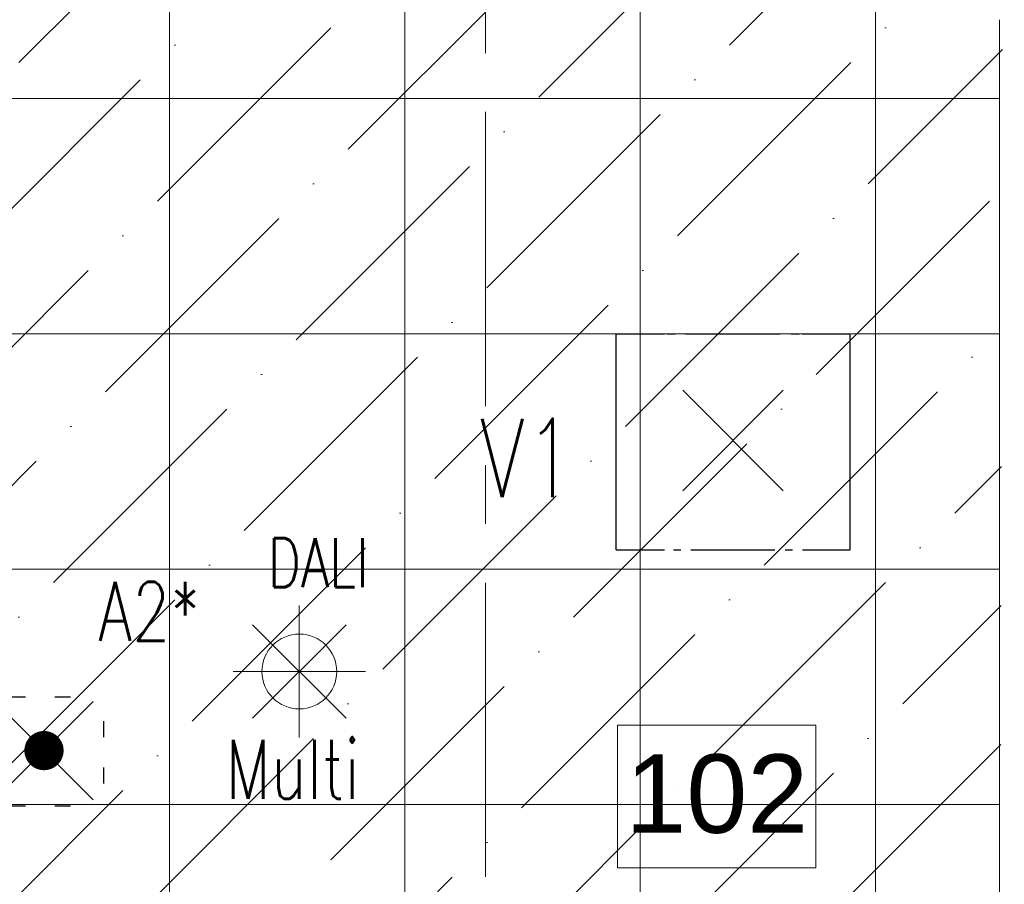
# Model space of a CAD drawing. Header units: millimetres. Extents: x 71658 to 298332, y -154437 to -30421.
# Tile 125 of 155: x 92943 to 95453, y -57245 to -55040. Entities that reach past the tile are written whole.
import ezdxf
from ezdxf.enums import TextEntityAlignment as Align

# ---------------------------------------------------------------- set-up
doc = ezdxf.new("R2010")
doc.units = ezdxf.units.MM
doc.header["$LTSCALE"] = 500
doc.header["$MEASUREMENT"] = 0
doc.linetypes.add('Center', pattern=[48, 30, -6, 6, -6])
doc.layers.get('0').update_dxf_attribs({"color": 250, "lineweight": 5})
doc.layers.get('Defpoints').update_dxf_attribs({"lineweight": 9})
for name, color, linetype, lineweight in [('A-02-PEENJOON', 7, 'Continuous', 0), ('A-06-TELJED', 253, 'Center', 0), ('A-_ROOMNAME_A', 251, 'Continuous', 9), ('SA_Ripplagi', 45, 'Continuous', 9), ('VAL_TING', 7, 'Continuous', 18), ('VAL_TXT', 5, 'Continuous', 15)]:
    doc.layers.add(name, color=color, linetype=linetype, lineweight=lineweight)
doc.styles.add('Arial_3', font='arial.ttf', dxfattribs={"height": 200})
doc.styles.add('ELEKTER', font='romans.shx', dxfattribs={"width": 0.75})

# ---------------------------------------------------------------- blocks, each defined once
blk = doc.blocks.new('TELG')
at = {"layer": 'A-06-TELJED', "ltscale": 0.05}
blk.add_lwpolyline([(94130.1, -62025.6), (94130.1, -43784.2)], dxfattribs=at)
blk = doc.blocks.new('ET1733')
at = {"color": 94, "lineweight": 30}
for p, q in [((-125.5, -125.5), (125.5, 125.5)), ((125.5, -125.5), (-125.5, 125.5))]:
    blk.add_line(p, q, dxfattribs=at)
at = {"color": 94, "lineweight": 30, "ltscale": 100}
for points in [[(-86.8, 136.8), (-47.2, 136.8)], [(28, 136.8), (67.7, 136.8)], [(-147.9, 74.7), (-147.9, 34.1)], [(151.3, 74.7), (151.3, 34.1)], [(-147.9, -43.1), (-147.9, -83.7)], [(151.3, -43.1), (151.3, -83.7)], [(-86.8, -140.6), (-47.2, -140.6)], [(28, -140.6), (67.7, -140.6)]]:
    blk.add_lwpolyline(points, dxfattribs=at)
at = {"color": 94, "lineweight": 30, "const_width": 50}
blk.add_lwpolyline([(-25, 0, 1), (25, 0, 1)], format="xyb", close=True, dxfattribs=at)
at = {"layer": 'Defpoints', "color": 94, "lineweight": 30}
blk.add_point((0, 0), dxfattribs=at)
at = {"lineweight": 30, "style": 'ELEKTER'}
for tag, p in [('TÄHIS', (225, 355)), ('RAAM', (225, 355)), ('KÕRGUS', (-415, 230))]:
    blk.add_attdef(tag, text='', height=125, dxfattribs=at).set_placement(p, align=Align.MIDDLE)
blk = doc.blocks.new('ET1461')
for p, q in [((0, -235.1), (0, 235.1)), ((-166.2, -166.2), (166.2, 166.2)), ((166.2, -166.2), (-166.2, 166.2)), ((-235.1, 0), (235.1, 0))]:
    blk.add_line(p, q)
blk.add_circle((0, 0), 133)
at = {"layer": 'Defpoints'}
for p in [(0, 133), (-133, 0), (133, 0), (0, -133)]:
    blk.add_point(p, dxfattribs=at)
at = {"style": 'ELEKTER'}
for tag, p in [('TÄHIS', (140, 280)), ('RAAM', (140, 280)), ('KÕRGUS', (-330, 140))]:
    blk.add_attdef(tag, text='', height=125, dxfattribs=at).set_placement(p, align=Align.MIDDLE)
blk = doc.blocks.new('ET1673')
at = {"lineweight": 30}
for p, q in [((-298.4, -278.9), (-298.4, 272)), ((-298.4, 272), (-175.1, 272)), ((-168.3, 272), (-147.9, 272)), ((-120.9, 272), (120.5, 272)), ((147.9, 272), (168.3, 272)), ((175.9, 272), (298.4, 272)), ((298.4, -278.9), (298.4, 272)), ((-128, -128), (128, 128)), ((128, -128), (-128, 128)), ((-298.4, -278.9), (-175.1, -278.9)), ((-151.5, -278.9), (-133.1, -278.9)), ((-107.7, -278.9), (106.2, -278.9)), ((133.1, -278.9), (151.5, -278.9)), ((177.1, -278.9), (298.4, -278.9))]:
    blk.add_line(p, q, dxfattribs=at)
at = {"layer": 'Defpoints', "lineweight": 30}
blk.add_point((0, 0), dxfattribs=at)
at = {"lineweight": 30, "style": 'ELEKTER'}
for tag, p in [('TÄHIS', (320, 506.2)), ('RAAM', (320, 506.2)), ('KÕRGUS', (-565, 446.2))]:
    blk.add_attdef(tag, text='', height=125, dxfattribs=at).set_placement(p, align=Align.MIDDLE)
blk = doc.blocks.new('VALGUSTID')
at = {"layer": 'VAL_TING', "lineweight": 30, "ltscale": 100}
ref = blk.add_blockref('ET1673', (218134.7, -43022.2), dxfattribs=at)
ref.add_attrib('TÄHIS', 'V1', dxfattribs={"layer": 'VAL_TXT', "lineweight": 30, "height": 200, "style": 'ELEKTER', "width": 0.75}).set_placement((217610.4, -43066.8, 2500), align=Align.MIDDLE)
at = {"layer": 'VAL_TING'}
ref = blk.add_blockref('ET1461', (217028.8, -43611.2), dxfattribs=dict(at, xscale=0.7167999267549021, yscale=0.7167999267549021, zscale=0.7168000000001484))
ref.add_attrib('TÄHIS', 'DALI', dxfattribs={"layer": 'VAL_TXT', "height": 125, "style": 'ELEKTER', "width": 0.75}).set_placement((217077, -43334), align=Align.MIDDLE)
ref.add_attrib('KÕRGUS', 'Multi', dxfattribs={"layer": 'VAL_TXT', "height": 150, "style": 'ELEKTER', "width": 0.75}).set_placement((217011.7, -43856.9), align=Align.MIDDLE)
at = {"layer": 'VAL_TING', "lineweight": 30, "ltscale": 100}
ref = blk.add_blockref('ET1733', (216377.8, -43812.8), dxfattribs=at)
ref.add_attrib('TÄHIS', 'A2*', dxfattribs={"layer": 'VAL_TXT', "lineweight": 30, "height": 150, "style": 'ELEKTER', "width": 0.75}).set_placement((216646.1, -43457.8, -2500), align=Align.MIDDLE)

msp = doc.modelspace()

# ---------------------------------------------------------------- block references
at = {"layer": 'A-06-TELJED'}
msp.add_blockref('TELG', (0, 0), dxfattribs=at)

# ---------------------------------------------------------------- next in the draw order: hatches: boundary and pattern name
at = {"layer": 'SA_Ripplagi'}
h = msp.add_hatch(dxfattribs=at)
h.set_pattern_fill('ANSI36', color=256, scale=2000)
h.set_pattern_definition([(45, (0, 14898.22), (132.5825, 486.1359), [625, -125, 0, -125])])
h.paths.add_polyline_path([(95453.139, -53140.997), (93172.679, -53140.997), (93114.679, -53140.997), (89938.061, -53140.997), (89938.061, -55791.092), (89938.061, -58241.082), (95440.679, -58241.092)])

# ---------------------------------------------------------------- next in the draw order: linework, layer by layer
at = {"layer": 'A-02-PEENJOON'}
msp.add_line((95440.679, -58568.634), (95440.679, -55040.301), dxfattribs=at)
at = {"layer": 'A-_ROOMNAME_A', "flags": 128}
msp.add_lwpolyline([(94467.087, -56839.075), (94467.087, -57202.419), (94972.306, -57202.419), (94972.306, -56839.075)], close=True, dxfattribs=at)
at = {"layer": 'SA_Ripplagi', "linetype": 'Continuous', "lineweight": 18}
for p, q in [((93324.679, -53140.997), (93324.679, -58241.086)), ((93924.679, -53140.997), (93924.679, -58241.088)), ((94524.679, -53140.997), (94524.679, -58241.09)), ((95124.679, -53140.997), (95124.679, -58241.091)), ((89938.061, -55241.092), (95440.679, -55241.092)), ((89938.061, -55841.092), (95440.679, -55841.092)), ((89938.061, -56441.092), (95440.679, -56441.092)), ((89938.061, -57041.092), (95440.679, -57041.092))]:
    msp.add_line(p, q, dxfattribs=at)

# ---------------------------------------------------------------- next in the draw order: block references
at = {"layer": 'VAL_TING'}
msp.add_blockref('VALGUSTID', (-123373.264, -13090.897), dxfattribs=at)

# ---------------------------------------------------------------- next in the draw order: texts
at = {"layer": 'A-_ROOMNAME_A', "insert": (94487.087, -56913.355), "char_height": 200, "width": 558.26269, "attachment_point": 1, "line_spacing_factor": 0.941778, "style": 'Arial_3'}
msp.add_mtext('10{\\fArial|b0|i0|c186|p34;2}', dxfattribs=at)

doc.saveas('drawing.dxf')
